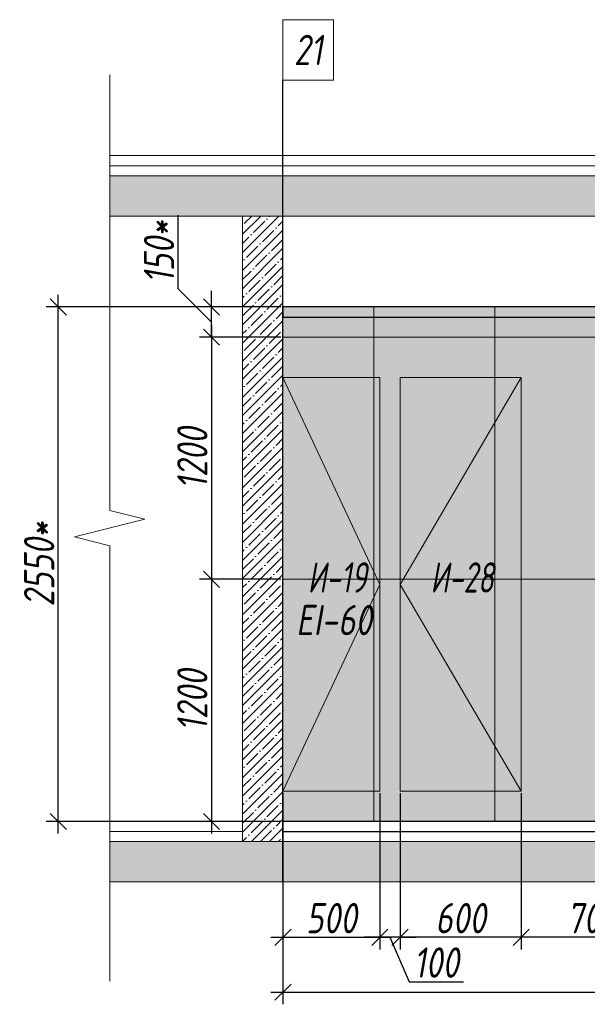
# Model space of a CAD drawing. Header units: millimetres. Extents: x -84210938 to 7466299, y -86687 to 22081.
# Tile 251 of 256: x 154202 to 157014, y 7658 to 12538. Entities that reach past the tile are written whole.
import ezdxf

# ---------------------------------------------------------------- set-up
doc = ezdxf.new("R2010")
doc.units = ezdxf.units.MM
doc.linetypes.add('DASHDOT', pattern=[25.4, 12.7, -6.35, 0, -6.35])
doc.layers.get('Defpoints').update_dxf_attribs({"color": 31})
for name, color, linetype, lineweight in [('A-DETL-GENF', 7, 'Continuous', 5), ('dim_pot', 183, 'Continuous', 9), ('Двери', 7, 'Continuous', 5), ('Отделка стен', 253, 'Continuous', 0)]:
    doc.layers.add(name, color=color, linetype=linetype, lineweight=lineweight)
doc.layers.add('dim_razv', color=7, linetype='DASHDOT', lineweight=9, true_color=0x285228)
doc.styles.add('fl_iso paper', font='isocpeur.ttf', dxfattribs={"width": 0.8, "oblique": 10})
doc.dimstyles.new('In tre 1_50', dxfattribs={"dimtxt": 150, "dimasz": 80, "dimexe": 60, "dimexo": 10, "dimgap": 20, "dimtad": 1, "dimdec": 0, "dimrnd": 5, "dimzin": 0, "dimdsep": 46, "dimtxsty": 'fl_iso paper', "dimblk": 'OBLIQUE', "dimcen": 0, "dimdle": 60, "dimadec": 0, "dimazin": 0, "dimtfac": 1, "dimtdec": 0, "dimtofl": 0, "dimtmove": 1, "dimatfit": 1, "dimfxl": 40, "dimtolj": 1, "dimtzin": 0, "dimarcsym": 1})

# ---------------------------------------------------------------- blocks, each defined once
blk = doc.blocks.new('*U40')
at = {"color": 0, "linetype": 'ByBlock', "lineweight": -2}
for p, q in [((-3.944304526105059e-30, 2.996145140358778e-31), (-6.000000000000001, 1.432365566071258e-14)), ((80.34370721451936, -1.918393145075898e-13), (0, 0)), ((167.6874144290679, -3.91339167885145e-13), (87.34370721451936, -2.084857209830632e-13)), ((167.6874144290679, -3.913391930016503e-13), (173.6874144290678, -4.056610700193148e-13))]:
    blk.add_line(p, q, dxfattribs=at)
blk.add_lwpolyline([(87.34370721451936, -2.040448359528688e-13), (85.59370721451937, -7.000000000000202), (82.09370721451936, 6.999999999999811), (80.34370721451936, -1.873914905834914e-13)], dxfattribs=at)
blk = doc.blocks.new('_Oblique')
at = {"color": 0, "linetype": 'ByBlock', "lineweight": -2}
blk.add_line((-0.5, -0.5), (0.5, 0.5), dxfattribs=at)
blk = doc.blocks.new('*D191')
at = {"layer": 'Defpoints', "color": 0, "linetype": 'ByBlock', "transparency": 16777216}
for p in [(155506.0339578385, 8264.012836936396), (160156.0339578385, 8264.012836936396), (160156.0339578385, 7717.842098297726)]:
    blk.add_point(p, dxfattribs=at)
at = {"layer": 'dim_razv', "color": 0, "linetype": 'ByBlock', "lineweight": -2, "transparency": 16777216}
for p, q in [((155506.0339578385, 8254.012836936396), (155506.0339578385, 7657.842098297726)), ((160156.0339578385, 8254.012836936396), (160156.0339578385, 7657.842098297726)), ((155446.0339578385, 7717.842098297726), (160216.0339578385, 7717.842098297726))]:
    blk.add_line(p, q, dxfattribs=at)
at = {"layer": 'dim_razv', "color": 0, "linetype": 'ByBlock', "lineweight": -2, "transparency": 16777216, "xscale": 80, "yscale": 80, "zscale": 80, "rotation": 180}
blk.add_blockref('_Oblique', (155506.0339578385, 7717.842098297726), dxfattribs=at)
at = {"layer": 'dim_razv', "color": 0, "linetype": 'ByBlock', "lineweight": -2, "transparency": 16777216, "xscale": 80, "yscale": 80, "zscale": 80}
blk.add_blockref('_Oblique', (160156.0339578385, 7717.842098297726), dxfattribs=at)
at = {"layer": 'dim_razv', "color": 0, "linetype": 'ByBlock', "transparency": 16777216, "insert": (157831.0339578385, 7812.842098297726), "char_height": 150, "attachment_point": 5, "style": 'fl_iso paper'}
blk.add_mtext('\\A1;4650', dxfattribs=at)
blk = doc.blocks.new('*D254')
at = {"layer": 'Defpoints', "color": 0, "linetype": 'ByBlock', "transparency": 16777216}
for p in [(155506.0339578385, 10964.0128369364), (155151.9466154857, 9764.012836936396), (155506.0339578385, 9764.012836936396)]:
    blk.add_point(p, dxfattribs=at)
at = {"layer": 'dim_razv', "color": 0, "linetype": 'ByBlock', "lineweight": -2, "transparency": 16777216}
for p, q in [((155151.9466154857, 11024.0128369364), (155151.9466154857, 9704.012836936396)), ((155496.0339578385, 10964.0128369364), (155091.9466154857, 10964.0128369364)), ((155496.0339578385, 9764.012836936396), (155091.9466154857, 9764.012836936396))]:
    blk.add_line(p, q, dxfattribs=at)
at = {"layer": 'dim_razv', "color": 0, "linetype": 'ByBlock', "lineweight": -2, "transparency": 16777216, "xscale": 80, "yscale": 80, "zscale": 80}
for p, rotation in [((155151.9466154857, 10964.0128369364), 90), ((155151.9466154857, 9764.012836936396), 270)]:
    blk.add_blockref('_Oblique', p, dxfattribs=dict(at, rotation=rotation))
at = {"layer": 'dim_razv', "color": 0, "linetype": 'ByBlock', "transparency": 16777216, "insert": (155056.9466154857, 10364.01283693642), "char_height": 150, "attachment_point": 5, "rotation": 90, "style": 'fl_iso paper'}
blk.add_mtext('\\A1;1200', dxfattribs=at)
blk = doc.blocks.new('*D255')
at = {"layer": 'Defpoints', "color": 0, "linetype": 'ByBlock', "transparency": 16777216}
for p in [(155506.0339578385, 9764.012836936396), (155151.9466154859, 8564.012836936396), (155506.0339578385, 8564.012836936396)]:
    blk.add_point(p, dxfattribs=at)
at = {"layer": 'dim_razv', "color": 0, "linetype": 'ByBlock', "lineweight": -2, "transparency": 16777216}
for p, q in [((155151.9466154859, 9824.012836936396), (155151.9466154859, 8504.012836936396)), ((155496.0339578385, 9764.012836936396), (155091.9466154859, 9764.012836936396)), ((155496.0339578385, 8564.012836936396), (155091.9466154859, 8564.012836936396))]:
    blk.add_line(p, q, dxfattribs=at)
at = {"layer": 'dim_razv', "color": 0, "linetype": 'ByBlock', "lineweight": -2, "transparency": 16777216, "xscale": 80, "yscale": 80, "zscale": 80}
for p, rotation in [((155151.9466154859, 9764.012836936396), 90), ((155151.9466154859, 8564.012836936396), 270)]:
    blk.add_blockref('_Oblique', p, dxfattribs=dict(at, rotation=rotation))
at = {"layer": 'dim_razv', "color": 0, "linetype": 'ByBlock', "transparency": 16777216, "insert": (155056.9466154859, 9164.012836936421), "char_height": 150, "attachment_point": 5, "rotation": 90, "style": 'fl_iso paper'}
blk.add_mtext('\\A1;1200', dxfattribs=at)
blk = doc.blocks.new('*D256')
at = {"layer": 'Defpoints', "color": 0, "linetype": 'ByBlock', "transparency": 16777216}
for p in [(154393.1026622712, 11114.0128369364), (155506.0339578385, 11114.0128369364), (155293.9902866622, 8564.012836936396)]:
    blk.add_point(p, dxfattribs=at)
at = {"layer": 'dim_razv', "color": 0, "linetype": 'ByBlock', "lineweight": -2, "transparency": 16777216}
for p, q in [((154393.1026622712, 8504.012836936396), (154393.1026622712, 11174.0128369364)), ((155496.0339578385, 11114.0128369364), (154333.1026622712, 11114.0128369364)), ((155283.9902866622, 8564.012836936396), (154333.1026622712, 8564.012836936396))]:
    blk.add_line(p, q, dxfattribs=at)
at = {"layer": 'dim_razv', "color": 0, "linetype": 'ByBlock', "lineweight": -2, "transparency": 16777216, "xscale": 80, "yscale": 80, "zscale": 80}
for p, rotation in [((154393.1026622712, 11114.0128369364), 90), ((154393.1026622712, 8564.012836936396), 270)]:
    blk.add_blockref('_Oblique', p, dxfattribs=dict(at, rotation=rotation))
at = {"layer": 'dim_razv', "color": 0, "linetype": 'ByBlock', "transparency": 16777216, "insert": (154298.1026622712, 9839.012836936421), "char_height": 150, "attachment_point": 5, "rotation": 90, "style": 'fl_iso paper'}
blk.add_mtext('\\A1;2550*', dxfattribs=at)
blk = doc.blocks.new('*D257')
at = {"layer": 'Defpoints', "color": 0, "linetype": 'ByBlock', "transparency": 16777216}
for p in [(155151.9466154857, 11114.0128369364), (155506.0339578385, 11114.0128369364), (155496.0339578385, 10964.0128369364)]:
    blk.add_point(p, dxfattribs=at)
at = {"layer": 'dim_razv', "color": 0, "linetype": 'ByBlock', "lineweight": -2, "transparency": 16777216}
for p, q in [((154986.9466154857, 11203.73736048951), (154986.9466154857, 11568.73186214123)), ((155151.9466154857, 11039.0128369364), (154986.9466154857, 11203.73736048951)), ((155151.9466154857, 11114.0128369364), (155151.9466154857, 11194.0128369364)), ((155496.0339578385, 11114.0128369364), (155091.9466154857, 11114.0128369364)), ((155151.9466154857, 10964.0128369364), (155151.9466154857, 11114.0128369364)), ((155486.0339578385, 10964.0128369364), (155091.9466154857, 10964.0128369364)), ((155151.9466154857, 10964.0128369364), (155151.9466154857, 10884.0128369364))]:
    blk.add_line(p, q, dxfattribs=at)
at = {"layer": 'dim_razv', "color": 0, "linetype": 'ByBlock', "lineweight": -2, "transparency": 16777216, "xscale": 80, "yscale": 80, "zscale": 80}
for p, rotation in [((155151.9466154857, 11114.0128369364), 270), ((155151.9466154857, 10964.0128369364), 90)]:
    blk.add_blockref('_Oblique', p, dxfattribs=dict(at, rotation=rotation))
at = {"layer": 'dim_razv', "color": 0, "linetype": 'ByBlock', "transparency": 16777216, "insert": (154891.9466154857, 11386.23461131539), "char_height": 150, "attachment_point": 5, "rotation": 90, "style": 'fl_iso paper'}
blk.add_mtext('\\A1;150*', dxfattribs=at)
blk = doc.blocks.new('*D747')
at = {"layer": 'Defpoints', "color": 0, "linetype": 'ByBlock', "transparency": 16777216}
for p in [(156686.0339578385, 8714.012836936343), (157386.0339578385, 8714.012836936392), (156686.0339578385, 7989.80589298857)]:
    blk.add_point(p, dxfattribs=at)
at = {"layer": 'dim_razv', "color": 0, "linetype": 'ByBlock', "lineweight": -2, "transparency": 16777216}
for p, q in [((156686.0339578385, 8704.012836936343), (156686.0339578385, 7929.80589298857)), ((157386.0339578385, 8704.012836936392), (157386.0339578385, 7929.80589298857)), ((157446.0339578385, 7989.80589298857), (156626.0339578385, 7989.80589298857))]:
    blk.add_line(p, q, dxfattribs=at)
at = {"layer": 'dim_razv', "color": 0, "linetype": 'ByBlock', "lineweight": -2, "transparency": 16777216, "xscale": 80, "yscale": 80, "zscale": 80, "rotation": 180}
blk.add_blockref('_Oblique', (156686.0339578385, 7989.80589298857), dxfattribs=at)
at = {"layer": 'dim_razv', "color": 0, "linetype": 'ByBlock', "lineweight": -2, "transparency": 16777216, "xscale": 80, "yscale": 80, "zscale": 80}
blk.add_blockref('_Oblique', (157386.0339578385, 7989.80589298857), dxfattribs=at)
at = {"layer": 'dim_razv', "color": 0, "linetype": 'ByBlock', "transparency": 16777216, "insert": (157036.0339578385, 8084.80589298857), "char_height": 150, "attachment_point": 5, "style": 'fl_iso paper'}
blk.add_mtext('\\A1;700', dxfattribs=at)
blk = doc.blocks.new('*D748')
at = {"layer": 'Defpoints', "color": 0, "linetype": 'ByBlock', "transparency": 16777216}
for p in [(156086.0339571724, 8714.0128369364), (156686.0339578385, 8714.012836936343), (156086.0339571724, 7989.80589298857)]:
    blk.add_point(p, dxfattribs=at)
at = {"layer": 'dim_razv', "color": 0, "linetype": 'ByBlock', "lineweight": -2, "transparency": 16777216}
for p, q in [((156086.0339571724, 8704.0128369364), (156086.0339571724, 7929.80589298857)), ((156686.0339578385, 8704.012836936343), (156686.0339578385, 7929.80589298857)), ((156746.0339578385, 7989.80589298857), (156026.0339571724, 7989.80589298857))]:
    blk.add_line(p, q, dxfattribs=at)
at = {"layer": 'dim_razv', "color": 0, "linetype": 'ByBlock', "lineweight": -2, "transparency": 16777216, "xscale": 80, "yscale": 80, "zscale": 80, "rotation": 180}
blk.add_blockref('_Oblique', (156086.0339571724, 7989.80589298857), dxfattribs=at)
at = {"layer": 'dim_razv', "color": 0, "linetype": 'ByBlock', "lineweight": -2, "transparency": 16777216, "xscale": 80, "yscale": 80, "zscale": 80}
blk.add_blockref('_Oblique', (156686.0339578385, 7989.80589298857), dxfattribs=at)
at = {"layer": 'dim_razv', "color": 0, "linetype": 'ByBlock', "transparency": 16777216, "insert": (156386.0339575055, 8084.80589298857), "char_height": 150, "attachment_point": 5, "style": 'fl_iso paper'}
blk.add_mtext('\\A1;600', dxfattribs=at)
blk = doc.blocks.new('*D749')
at = {"layer": 'Defpoints', "color": 0, "linetype": 'ByBlock', "transparency": 16777216}
for p in [(155986.0339571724, 8714.012836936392), (156086.0339571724, 8714.0128369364), (155986.0339571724, 7989.80589298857)]:
    blk.add_point(p, dxfattribs=at)
at = {"layer": 'dim_razv', "color": 0, "linetype": 'ByBlock', "lineweight": -2, "transparency": 16777216}
for p, q in [((155986.0339571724, 8704.012836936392), (155986.0339571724, 7929.80589298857)), ((156086.0339571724, 8704.0128369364), (156086.0339571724, 7929.80589298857)), ((155986.0339571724, 7989.80589298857), (155906.0339571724, 7989.80589298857)), ((156086.0339571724, 7989.80589298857), (155986.0339571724, 7989.80589298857)), ((156036.0339571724, 7989.80589298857), (156130.5339571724, 7769.80589298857)), ((156086.0339571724, 7989.80589298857), (156166.0339571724, 7989.80589298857)), ((156130.5339571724, 7769.80589298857), (156400.9830042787, 7769.80589298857))]:
    blk.add_line(p, q, dxfattribs=at)
at = {"layer": 'dim_razv', "color": 0, "linetype": 'ByBlock', "lineweight": -2, "transparency": 16777216, "xscale": 80, "yscale": 80, "zscale": 80}
blk.add_blockref('_Oblique', (155986.0339571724, 7989.80589298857), dxfattribs=at)
at = {"layer": 'dim_razv', "color": 0, "linetype": 'ByBlock', "lineweight": -2, "transparency": 16777216, "xscale": 80, "yscale": 80, "zscale": 80, "rotation": 180}
blk.add_blockref('_Oblique', (156086.0339571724, 7989.80589298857), dxfattribs=at)
at = {"layer": 'dim_razv', "color": 0, "linetype": 'ByBlock', "transparency": 16777216, "insert": (156265.7584807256, 7864.80589298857), "char_height": 150, "attachment_point": 5, "style": 'fl_iso paper'}
blk.add_mtext('\\A1;100', dxfattribs=at)
blk = doc.blocks.new('*D1145')
at = {"layer": 'Defpoints', "color": 0, "linetype": 'ByBlock', "transparency": 16777216}
for p in [(155506.0339578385, 8714.0128369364), (155986.0339571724, 8714.0128369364), (155986.0339571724, 7989.80589298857)]:
    blk.add_point(p, dxfattribs=at)
at = {"layer": 'dim_razv', "color": 0, "linetype": 'ByBlock', "lineweight": -2, "transparency": 16777216}
for p, q in [((155506.0339578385, 8704.0128369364), (155506.0339578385, 7929.80589298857)), ((155986.0339571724, 8704.0128369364), (155986.0339571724, 7929.80589298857)), ((155446.0339578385, 7989.80589298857), (156046.0339571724, 7989.80589298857))]:
    blk.add_line(p, q, dxfattribs=at)
at = {"layer": 'dim_razv', "color": 0, "linetype": 'ByBlock', "lineweight": -2, "transparency": 16777216, "xscale": 80, "yscale": 80, "zscale": 80, "rotation": 180}
blk.add_blockref('_Oblique', (155506.0339578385, 7989.80589298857), dxfattribs=at)
at = {"layer": 'dim_razv', "color": 0, "linetype": 'ByBlock', "lineweight": -2, "transparency": 16777216, "xscale": 80, "yscale": 80, "zscale": 80}
blk.add_blockref('_Oblique', (155986.0339571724, 7989.80589298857), dxfattribs=at)
at = {"layer": 'dim_razv', "color": 0, "linetype": 'ByBlock', "transparency": 16777216, "insert": (155746.0339575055, 8084.80589298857), "char_height": 150, "attachment_point": 5, "style": 'fl_iso paper'}
blk.add_mtext('\\A1;500', dxfattribs=at)

msp = doc.modelspace()

# ---------------------------------------------------------------- hatches: boundary and pattern name
at = {"layer": 'A-DETL-GENF'}
h = msp.add_hatch(dxfattribs=at)
h.set_pattern_fill('ANSI35', color=256, scale=20, style=0)
h.set_pattern_definition([(45, (32373.26345091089, 722.8005889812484), (-89.80256121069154, 89.80256121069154), []), (45, (32463.06605091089, 722.8005889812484), (-89.80256121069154, 89.80256121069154), [158.75, -31.75, 0, -31.75])])
h.paths.add_polyline_path([(154647.4498004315, 11564.0128369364), (203744.8653947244, 11564.0128369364), (203744.8653947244, 11764.0128369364), (154647.4498004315, 11764.0128369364)])
h.paths.add_polyline_path([(154647.4498004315, 8264.012836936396), (203744.8653947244, 8264.012836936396), (203744.8653947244, 8464.012836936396), (154647.4498004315, 8464.012836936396)])
h = msp.add_hatch(dxfattribs=at)
h.set_pattern_fill('ANSI35', color=256, scale=10, style=0)
h.set_pattern_definition([(45, (2100.000000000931, 13356.90252872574), (-44.90128060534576, 44.90128060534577), []), (45, (2144.901300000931, 13356.90252872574), (-44.90128060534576, 44.90128060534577), [79.375, -15.875, 0, -15.875])])
h.paths.add_polyline_path([(155306.0339578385, 11564.0128369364), (155506.0339578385, 11564.0128369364), (155506.0339578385, 8464.012836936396), (155306.0339578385, 8464.012836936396)])
at = {"layer": 'dim_razv', "true_color": 0xeceae4, "transparency": 33554687}
h = msp.add_hatch(dxfattribs=at)
h.set_pattern_fill('AR-SAND', color=254, scale=3, angle=315)
h.set_pattern_definition([(352.5, (0, 0), (100.4260467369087, 107.2144046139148), [0, -115.824, 0, -129.54, 0, -123.825]), (322.5, (0, 0), (247.4198554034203, 56.70327831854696), [0, -62.48400000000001, 0, -104.394, 0, -40.005]), (282.5, (-66.27429017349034, 66.27429017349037), (168.0996935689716, -167.4899477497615), [0, -38.09999999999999, 0, -137.16, 0, -179.07]), (272.5, (-66.27429017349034, 66.27429017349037), (209.2652344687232, -114.6843327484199), [0, -19.05, 0, -89.916, 0, -102.87])])
h.paths.add_polyline_path([(155506.0339578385, 8564.012836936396), (155506.0339578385, 11114.01283693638), (162286.0339578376, 11114.01283693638), (162286.0339578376, 8564.012836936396), (161756.0339578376, 8564.012836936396), (161756.0339578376, 10764.0128369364), (160156.0339578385, 10764.0128369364), (160156.0339578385, 8564.012836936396)])
h.paths.add_polyline_path([(163986.0339578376, 8564.012836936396), (163986.0339578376, 11114.0128369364), (175676.0339578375, 11114.0128369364), (175676.0339578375, 8564.012836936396), (175226.0339578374, 8564.012836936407), (175226.0339578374, 10764.0128369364), (173776.0339578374, 10764.0128369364), (173776.0339578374, 8564.012836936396), (166506.0339578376, 8564.012836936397), (166506.0339578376, 10744.0128369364), (164546.0339578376, 10744.0128369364), (164546.0339578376, 8564.012836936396)])
h.paths.add_polyline_path([(172651.0339578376, 8614.012836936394), (173451.0339578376, 8614.012836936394), (173451.0339578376, 9264.012836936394), (172651.0339578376, 9264.012836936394)], flags=16)
h.paths.add_polyline_path([(176726.0339578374, 11114.0128369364), (178286.0339578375, 11114.0128369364), (178286.0339578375, 8564.012836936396), (176726.0339578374, 8564.012836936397)])
h.paths.add_polyline_path([(180496.0339578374, 11114.01283693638), (184626.0339575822, 11114.01283693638), (184626.0339575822, 8564.012836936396), (180496.0339578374, 8564.012836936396)])
h.paths.add_polyline_path([(185676.0339575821, 11114.01283693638), (197536.0339575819, 11114.01283693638), (197536.0339575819, 8564.012836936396), (185676.0339575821, 8564.012836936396)])
h.paths.add_polyline_path([(187286.0339575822, 9994.012836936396), (188036.0339575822, 9994.012836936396), (188036.0339575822, 8644.012836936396), (187286.0339575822, 8644.012836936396)], flags=16)
h.paths.add_polyline_path([(198586.0339575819, 11114.01283693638), (201931.0339577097, 11114.01283693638), (201931.0339577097, 8564.012836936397), (198586.0339575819, 8564.012836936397)])
h.paths.add_polyline_path([(200121.033957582, 9994.012836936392), (200871.033957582, 9994.012836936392), (200871.033957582, 8644.012836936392), (200121.033957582, 8644.012836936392)], flags=16)
h.paths.add_polyline_path([(202981.0339577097, 11114.0128369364), (203236.0339577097, 11114.0128369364), (203236.0339577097, 8564.012836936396), (202981.0339577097, 8564.012836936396)])

# ---------------------------------------------------------------- linework, layer by layer
at = {"lineweight": 30}
for points in [[(155506.0339578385, 8264.012836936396), (155506.0339578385, 12237.57362948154)], [(203236.0339577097, 8564.012836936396), (155506.0339578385, 8564.012836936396)], [(155506.0339578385, 8514.012836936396), (203236.0339577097, 8514.012836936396)]]:
    msp.add_lwpolyline(points, dxfattribs=at)
at = {"lineweight": 13}
for points in [[(154647.4498004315, 11814.0128369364), (203744.8653947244, 11814.0128369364), (203744.8653947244, 11864.0128369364), (154647.4498004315, 11864.0128369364)], [(203744.8653947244, 11764.0128369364), (154647.4498004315, 11764.0128369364), (154647.4498004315, 11814.0128369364), (203744.8653947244, 11814.0128369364)], [(154647.4498004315, 11564.0128369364), (203744.8653947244, 11564.0128369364), (203744.8653947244, 11764.0128369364), (154647.4498004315, 11764.0128369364)], [(155506.0339578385, 8464.012836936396), (155306.0339578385, 8464.012836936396), (155306.0339578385, 11564.0128369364), (155506.0339578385, 11564.0128369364)], [(155306.0339578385, 11564.0128369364), (155506.0339578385, 11564.0128369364), (155506.0339578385, 8464.012836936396), (155306.0339578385, 8464.012836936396)], [(155506.0339578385, 8564.012836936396), (155506.0339578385, 11114.01283693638), (162286.0339578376, 11114.01283693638), (162286.0339578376, 8564.012836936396), (161756.0339578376, 8564.012836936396), (161756.0339578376, 10764.0128369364), (160156.0339578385, 10764.0128369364), (160156.0339578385, 8564.012836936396)], [(155506.0339578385, 8714.0128369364), (155506.0339578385, 10764.0128369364), (155986.0339571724, 10764.01283693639), (155986.0339571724, 8714.012836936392)], [(156086.0339571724, 8714.0128369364), (156086.0339571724, 10764.0128369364), (156686.0339578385, 10764.01283693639), (156686.0339578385, 8714.012836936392)], [(154647.4498004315, 8264.012836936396), (203744.8653947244, 8264.012836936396), (203744.8653947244, 8464.012836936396), (154647.4498004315, 8464.012836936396)]]:
    msp.add_lwpolyline(points, close=True, dxfattribs=at)
at = {"lineweight": 30}
msp.add_lwpolyline([(203236.0339577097, 11114.0128369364), (155506.0339578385, 11114.0128369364), (155506.0339578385, 11064.0128369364), (203236.0339577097, 11064.0128369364)], close=True, dxfattribs=at)
at = {"lineweight": 13}
for points in [[(155506.0339578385, 10764.0128369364), (155986.0339571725, 9739.0128369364), (155506.0339578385, 8714.0128369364)], [(156686.0339578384, 10764.01283693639), (156086.0339571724, 9739.0128369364), (156686.0339578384, 8714.012836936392)], [(155306.0339578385, 8564.012836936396), (154647.4498004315, 8564.012836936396), (154647.4498004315, 8514.012836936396), (155306.0339578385, 8514.012836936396)], [(203436.0339577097, 8514.012836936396), (203744.8653947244, 8514.012836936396), (203744.8653947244, 8464.012836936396), (154647.4498004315, 8464.012836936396), (154647.4498004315, 8514.012836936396), (155306.0339578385, 8514.012836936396)], [(155506.0339578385, 8514.012836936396), (203236.0339577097, 8514.012836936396)]]:
    msp.add_lwpolyline(points, dxfattribs=at)
at = {"layer": 'dim_pot', "color": 10, "lineweight": 0}
msp.add_lwpolyline([(155506.0339578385, 12537.57362948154), (155756.0339578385, 12537.57362948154), (155756.0339578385, 12237.57362948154), (155506.0339578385, 12237.57362948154)], close=True, dxfattribs=at)
at = {"layer": 'Отделка стен', "transparency": 33554687}
for points in [[(155506.0339578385, 11114.0128369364), (155506.0339578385, 10964.0128369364), (155956.0339578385, 10964.0128369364), (155956.0339578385, 11114.0128369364)], [(155956.0339578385, 11114.0128369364), (155956.0339578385, 10964.0128369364), (156556.0339578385, 10964.0128369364), (156556.0339578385, 11114.0128369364)], [(156556.0339578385, 11114.0128369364), (156556.0339578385, 10964.0128369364), (157156.0339578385, 10964.0128369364), (157156.0339578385, 11114.0128369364)], [(155506.0339578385, 10964.0128369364), (155506.0339578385, 9764.012836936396), (155956.0339578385, 9764.012836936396), (155956.0339578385, 10964.0128369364)], [(155956.0339578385, 10964.0128369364), (155956.0339578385, 9764.012836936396), (156556.0339578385, 9764.012836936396), (156556.0339578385, 10964.0128369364)], [(156556.0339578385, 10964.0128369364), (156556.0339578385, 9764.012836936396), (157156.0339578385, 9764.012836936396), (157156.0339578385, 10964.0128369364)], [(155506.0339578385, 9764.012836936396), (155506.0339578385, 8564.012836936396), (155956.0339578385, 8564.012836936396), (155956.0339578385, 9764.012836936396)], [(155956.0339578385, 9764.012836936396), (155956.0339578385, 8564.012836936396), (156556.0339578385, 8564.012836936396), (156556.0339578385, 9764.012836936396)], [(156556.0339578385, 9764.012836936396), (156556.0339578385, 8564.012836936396), (157156.0339578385, 8564.012836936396), (157156.0339578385, 9764.012836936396)]]:
    msp.add_lwpolyline(points, close=True, dxfattribs=at)

# ---------------------------------------------------------------- block references
at = {"lineweight": 13, "xscale": 25, "yscale": 25, "zscale": 25, "rotation": 270}
msp.add_blockref('*U40', (154647.4498004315, 12114.34665412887), dxfattribs=at)

# ---------------------------------------------------------------- texts
at = {"layer": 'dim_pot', "color": 10, "lineweight": 0, "insert": (155631.0339578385, 12387.57362948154), "char_height": 150, "attachment_point": 5, "style": 'fl_iso paper'}
msp.add_mtext_dynamic_manual_height_columns('21', width=190.261031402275, gutter_width=1350, heights=[0], dxfattribs=at)
at = {"layer": 'Двери', "lineweight": 0, "char_height": 150, "attachment_point": 5, "style": 'fl_iso paper'}
for s, insert in [('{\\W0.7;И-19}', (155774.9892799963, 9773.398306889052)), ('{\\W0.7;И-28}', (156393.5088737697, 9773.398306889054))]:
    msp.add_mtext_dynamic_manual_height_columns(s, width=190.261031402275, gutter_width=1350, heights=[0], dxfattribs=dict(at, insert=insert))
at = {"layer": 'Двери', "lineweight": 0, "insert": (155759.2867828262, 9562.15183208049), "char_height": 150, "width": 190.261031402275, "attachment_point": 5, "style": 'fl_iso paper'}
msp.add_mtext('EI-60', dxfattribs=at)

# ---------------------------------------------------------------- dimensions: what is measured, and where the dimension line sits
at = {"layer": 'dim_razv', "linetype": 'ByBlock'}
dim = msp.add_linear_dim(base=(155151.9466154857, 11114.0128369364), p1=(155496.0339578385, 10964.0128369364), p2=(155506.0339578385, 11114.0128369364), angle=90, text='<>*', dimstyle='In tre 1_50', dxfattribs=at)
dim.commit()
dim.dimension.update_dxf_attribs({"geometry": '*D257', "text_midpoint": (154986.9466154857, 11223.73736048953), "dimtype": 160})
dim = msp.add_linear_dim(base=(154393.1026622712, 11114.0128369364), p1=(155293.9902866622, 8564.012836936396), p2=(155506.0339578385, 11114.0128369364), angle=90, text='<>*', dimstyle='In tre 1_50', dxfattribs=at)
dim.commit()
dim.dimension.update_dxf_attribs({"geometry": '*D256', "text_midpoint": (154298.1026622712, 9839.012836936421)})
for base, p1, p2, picture, middle in [((155151.9466154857, 9764.012836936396), (155506.0339578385, 10964.0128369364), (155506.0339578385, 9764.012836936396), '*D254', (155056.9466154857, 10364.01283693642)), ((155151.9466154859, 8564.012836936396), (155506.0339578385, 9764.012836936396), (155506.0339578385, 8564.012836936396), '*D255', (155056.9466154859, 9164.012836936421))]:
    dim = msp.add_linear_dim(base=base, p1=p1, p2=p2, angle=90, dimstyle='In tre 1_50', dxfattribs=at)
    dim.commit()
    dim.dimension.update_dxf_attribs({"geometry": picture, "text_midpoint": middle})
dim = msp.add_linear_dim(base=(155986.0339571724, 7989.80589298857), p1=(155506.0339578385, 8714.0128369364), p2=(155986.0339571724, 8714.0128369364), text='500', dimstyle='In tre 1_50', dxfattribs=at)
dim.commit()
dim.dimension.update_dxf_attribs({"geometry": '*D1145', "text_midpoint": (155746.0339575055, 8084.80589298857)})
dim = msp.add_linear_dim(base=(155986.0339571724, 7989.80589298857), p1=(156086.0339571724, 8714.0128369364), p2=(155986.0339571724, 8714.012836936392), dimstyle='In tre 1_50', dxfattribs=at)
dim.commit()
dim.dimension.update_dxf_attribs({"geometry": '*D749', "text_midpoint": (156150.5339571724, 7769.80589298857), "dimtype": 160})
for base, p1, p2, picture, middle in [((156086.0339571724, 7989.80589298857), (156686.0339578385, 8714.012836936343), (156086.0339571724, 8714.0128369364), '*D748', (156386.0339575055, 8084.80589298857)), ((156686.0339578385, 7989.80589298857), (157386.0339578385, 8714.012836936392), (156686.0339578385, 8714.012836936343), '*D747', (157036.0339578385, 8084.80589298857)), ((160156.0339578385, 7717.842098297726), (155506.0339578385, 8264.012836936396), (160156.0339578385, 8264.012836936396), '*D191', (157831.0339578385, 7812.842098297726))]:
    dim = msp.add_linear_dim(base=base, p1=p1, p2=p2, dimstyle='In tre 1_50', dxfattribs=at)
    dim.commit()
    dim.dimension.update_dxf_attribs({"geometry": picture, "text_midpoint": middle})

doc.saveas('drawing.dxf')
